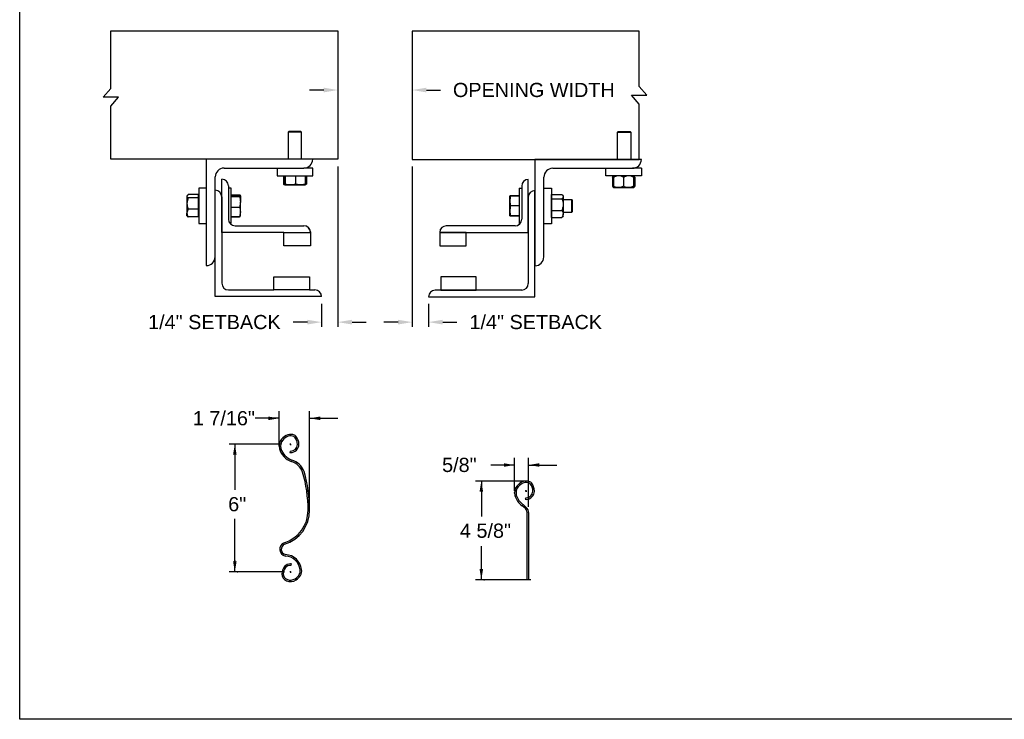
# Model space of a CAD drawing. Header units: inches. Extents: x 170 to 284, y 215 to 248.
# Tile 168 of 256: x 169.59 to 176.1, y 234.45 to 239.07. Entities that reach past the tile are written whole.
import ezdxf

# ---------------------------------------------------------------- set-up
doc = ezdxf.new("R2010")
doc.units = ezdxf.units.IN
doc.header["$LTSCALE"] = 0.25
doc.header["$MEASUREMENT"] = 0
for name, color, linetype in [('ANNOTATIONS', 1, 'Continuous'), ('DETAILS', 4, 'Continuous'), ('FORMAT', 7, 'Continuous')]:
    doc.layers.add(name, color=color, linetype=linetype)
doc.styles.add('ARIAL', font='arial.ttf', dxfattribs={"height": 0.09375})
doc.dimstyles.new('STANDARD$0', dxfattribs={"dimtxt": 0.09375, "dimasz": 0.09375, "dimexe": 0.03125, "dimexo": 0.046875, "dimgap": 0.09, "dimtad": 0, "dimtih": 1, "dimtoh": 1, "dimdec": 4, "dimzin": 0, "dimdsep": 46, "dimtxsty": 'ARIAL', "dimcen": 0.09, "dimadec": 0, "dimazin": 0, "dimtfac": 1, "dimtdec": 4, "dimtofl": 0, "dimtmove": 0, "dimatfit": 1, "dimfxl": 1, "dimtolj": 1, "dimtzin": 0, "dimarcsym": 0})

# ---------------------------------------------------------------- blocks, each defined once
blk = doc.blocks.new('SW_CENTERMARKSYMBOL_0')
at = {"layer": 'FORMAT', "color": 0}
for p, q in [((-0.02, 0), (-0.036, 0)), ((0, 0), (-0.01, 0)), ((0, 0.02), (0, 0.036)), ((0, 0), (0, 0.01)), ((0, 0), (0, -0.01)), ((0, 0), (0.01, 0)), ((0.02, 0), (0.036, 0)), ((0, -0.02), (0, -0.036))]:
    blk.add_line(p, q, dxfattribs=at)
blk = doc.blocks.new('*D19')
at = {"layer": 'ANNOTATIONS', "color": 0, "lineweight": -2, "transparency": 16777216}
for p, q in [((172.1837, 238.1015), (172.1837, 237.0415)), ((172.2918, 237.1933), (172.2918, 237.0415)), ((172.0899, 237.0727), (171.9962, 237.0727)), ((172.3856, 237.0727), (172.4793, 237.0727))]:
    blk.add_line(p, q, dxfattribs=at)
at = {"layer": 'ANNOTATIONS', "color": 0, "transparency": 16777216}
for points in [[(172.0899, 237.0884), (172.0899, 237.0571), (172.1837, 237.0727)], [(172.3856, 237.0884), (172.3856, 237.0571), (172.2918, 237.0727)]]:
    blk.add_solid(points, dxfattribs=at)
at = {"layer": 'defpoints', "color": 0, "transparency": 16777216}
for p in [(172.1837, 238.1483), (172.2918, 237.2401), (172.2918, 237.0727)]:
    blk.add_point(p, dxfattribs=at)
at = {"layer": 'ANNOTATIONS', "color": 0, "transparency": 16777216, "insert": (173.0002, 237.0727), "char_height": 0.09375, "attachment_point": 5, "style": 'ARIAL'}
blk.add_mtext('\\A1;1/4" SETBACK', dxfattribs=at)
blk = doc.blocks.new('*D20')
at = {"layer": 'ANNOTATIONS', "color": 0, "lineweight": -2, "transparency": 16777216}
for p, q in [((171.6923, 238.1015), (171.6923, 237.0415)), ((171.5842, 237.1933), (171.5842, 237.0415)), ((171.4904, 237.0727), (171.3967, 237.0727)), ((171.7861, 237.0727), (171.8798, 237.0727))]:
    blk.add_line(p, q, dxfattribs=at)
at = {"layer": 'ANNOTATIONS', "color": 0, "transparency": 16777216}
for points in [[(171.4904, 237.0884), (171.4904, 237.0571), (171.5842, 237.0727)], [(171.7861, 237.0884), (171.7861, 237.0571), (171.6923, 237.0727)]]:
    blk.add_solid(points, dxfattribs=at)
at = {"layer": 'defpoints', "color": 0, "transparency": 16777216}
for p in [(171.6923, 238.1483), (171.5842, 237.2401), (171.5842, 237.0727)]:
    blk.add_point(p, dxfattribs=at)
at = {"layer": 'ANNOTATIONS', "color": 0, "transparency": 16777216, "insert": (170.8758, 237.0727), "char_height": 0.09375, "attachment_point": 5, "style": 'ARIAL'}
blk.add_mtext('\\A1;1/4" SETBACK', dxfattribs=at)
blk = doc.blocks.new('*D21')
at = {"layer": 'ANNOTATIONS', "color": 0, "lineweight": -2, "transparency": 16777216}
for p, q in [((171.6923, 238.951), (171.6923, 238.5761)), ((172.1837, 238.9497), (172.1837, 238.5761)), ((171.5986, 238.6073), (171.5048, 238.6073)), ((172.2774, 238.6073), (172.3712, 238.6073))]:
    blk.add_line(p, q, dxfattribs=at)
at = {"layer": 'ANNOTATIONS', "color": 0, "transparency": 16777216}
for points in [[(171.5986, 238.6229), (171.5986, 238.5917), (171.6923, 238.6073)], [(172.2774, 238.6229), (172.2774, 238.5917), (172.1837, 238.6073)]]:
    blk.add_solid(points, dxfattribs=at)
at = {"layer": 'defpoints', "color": 0, "transparency": 16777216}
for p in [(171.6923, 238.9979), (172.1837, 238.9966), (172.1837, 238.6073)]:
    blk.add_point(p, dxfattribs=at)
at = {"layer": 'ANNOTATIONS', "color": 0, "transparency": 16777216, "insert": (172.9875, 238.6073), "char_height": 0.09375, "attachment_point": 5, "style": 'ARIAL'}
blk.add_mtext('\\A1;OPENING WIDTH', dxfattribs=at)

msp = doc.modelspace()

# ---------------------------------------------------------------- linework, layer by layer
at = {"layer": 'ANNOTATIONS'}
for p, q in [((171.30317, 236.2666), (171.30317, 236.48378)), ((171.50503, 235.83549), (171.50503, 236.48378)), ((171.30317, 236.43691), (171.14573, 236.43691)), ((171.50503, 236.43691), (171.69253, 236.43691)), ((171.30998, 236.2666), (170.97248, 236.2666)), ((171.01096, 236.2666), (171.01096, 235.96504)), ((172.85973, 235.95783), (172.85973, 236.17501)), ((172.95285, 235.85087), (172.95285, 236.17501)), ((172.85973, 236.12814), (172.70229, 236.12814)), ((172.95285, 236.12814), (173.14035, 236.12814)), ((172.93946, 236.0221), (172.60196, 236.0221)), ((172.64043, 236.0221), (172.64043, 235.78767)), ((171.01096, 235.42098), (171.01096, 235.77191)), ((172.64043, 235.36982), (172.64043, 235.59176)), ((171.3388, 235.42098), (170.97318, 235.42098)), ((172.96758, 235.36982), (172.60196, 235.36982))]:
    msp.add_line(p, q, dxfattribs=at)
for p in [(171.01096, 235.49549), (171.02873, 235.42098), (172.65821, 235.36982)]:
    msp.add_point(p, dxfattribs=at)
for points in [[(171.23285, 236.42519), (171.23285, 236.44863), (171.30317, 236.43691)], [(171.57536, 236.44863), (171.57536, 236.42519), (171.50503, 236.43691)], [(171.02268, 236.19628), (170.99924, 236.19628), (171.01096, 236.2666)], [(172.78941, 236.11642), (172.78941, 236.13986), (172.85973, 236.12814)], [(173.02317, 236.13986), (173.02317, 236.11642), (172.95285, 236.12814)], [(172.65215, 235.95178), (172.62871, 235.95178), (172.64043, 236.0221)], [(171.02268, 235.49131), (170.99924, 235.49131), (171.01096, 235.42098)], [(172.65215, 235.44015), (172.62871, 235.44015), (172.64043, 235.36982)]]:
    msp.add_solid(points, dxfattribs=at)
at = {"layer": 'defpoints'}
msp.add_lwpolyline([(189.05875, 234.44685), (169.58887, 234.44685), (169.58887, 247.18196), (189.05875, 247.18196)], close=True, dxfattribs=at)
at = {"layer": 'DETAILS'}
for p, q in [((171.69231, 238.9979), (171.69231, 238.14966)), ((170.14123, 238.55937), (170.19176, 238.6182)), ((170.14123, 238.55937), (170.19176, 238.6182)), ((173.73477, 238.57245), (173.68423, 238.63128)), ((173.73477, 238.57245), (173.68423, 238.63128)), ((170.24229, 238.55937), (170.14123, 238.55937)), ((170.24229, 238.55937), (170.14123, 238.55937)), ((170.19176, 238.50054), (170.24229, 238.55937)), ((170.19176, 238.50054), (170.24229, 238.55937)), ((173.6337, 238.57245), (173.73477, 238.57245)), ((173.68423, 238.51362), (173.6337, 238.57245)), ((173.6337, 238.57245), (173.73477, 238.57245)), ((173.68423, 238.51362), (173.6337, 238.57245)), ((171.36878, 238.33411), (171.36446, 238.3298)), ((171.36446, 238.3298), (171.36446, 238.14966)), ((171.45235, 238.3298), (171.36446, 238.3298)), ((171.44804, 238.33411), (171.36878, 238.33411)), ((171.45235, 238.3298), (171.44804, 238.33411)), ((171.45235, 238.14966), (171.45235, 238.3298)), ((173.54047, 238.32847), (173.54479, 238.33278)), ((173.54047, 238.14833), (173.54047, 238.32847)), ((173.54047, 238.32847), (173.62836, 238.32847)), ((173.54479, 238.33278), (173.62404, 238.33278)), ((173.62404, 238.33278), (173.62836, 238.32847)), ((173.62836, 238.32847), (173.62836, 238.14833)), ((170.82247, 238.14966), (170.82247, 237.44654)), ((171.5256, 238.14966), (170.82247, 238.14966)), ((172.99493, 238.14833), (172.99493, 237.44521)), ((173.69805, 238.14833), (172.99493, 238.14833)), ((170.93966, 238.09107), (171.467, 238.09107)), ((171.29122, 238.09107), (171.29122, 238.04114)), ((171.5256, 238.09107), (171.467, 238.09107)), ((171.5256, 238.04114), (171.5256, 238.09107)), ((173.11211, 238.08974), (173.63946, 238.08974)), ((173.46368, 238.03982), (173.46368, 238.08974)), ((173.69805, 238.08974), (173.63946, 238.08974)), ((173.69805, 238.08974), (173.69805, 238.03982)), ((170.88106, 237.50513), (170.88106, 238.03247)), ((170.92501, 237.66626), (170.92501, 238.01782)), ((171.29122, 238.04114), (171.5256, 238.04114)), ((171.3326, 238.04114), (171.3326, 237.98563)), ((171.34079, 238.04114), (171.34079, 237.98563)), ((171.34434, 238.04114), (171.34434, 237.98563)), ((171.41196, 238.04114), (171.41196, 237.98563)), ((171.47603, 238.04114), (171.47603, 237.98563)), ((171.48421, 238.04114), (171.48421, 237.98563)), ((172.95098, 237.66493), (172.95098, 238.01649)), ((173.05352, 237.5038), (173.05352, 238.03114)), ((173.69805, 238.03982), (173.46368, 238.03982)), ((173.50962, 238.03271), (173.50675, 238.03103)), ((173.50675, 238.03103), (173.50675, 237.97067)), ((173.50877, 238.03103), (173.50877, 237.97067)), ((173.51198, 238.03726), (173.51364, 238.03869)), ((173.51495, 238.03223), (173.51248, 238.03103)), ((173.51248, 238.03103), (173.51248, 237.97067)), ((173.51364, 238.03869), (173.51479, 238.03968)), ((173.51495, 238.03103), (173.51495, 237.97067)), ((173.58086, 238.03103), (173.58086, 237.97067)), ((173.64678, 238.03103), (173.64678, 237.97067)), ((173.64925, 238.03103), (173.64925, 237.97067)), ((173.65296, 238.03103), (173.65296, 237.97067)), ((173.65498, 238.03103), (173.65498, 237.97067)), ((170.82247, 237.95923), (170.77255, 237.95923)), ((170.77255, 237.95923), (170.77255, 237.73701)), ((170.96896, 237.97388), (170.96896, 237.75415)), ((170.9863, 237.95923), (170.96896, 237.95923)), ((170.9863, 237.72486), (170.9863, 237.95923)), ((171.33578, 237.98361), (171.34249, 237.97974)), ((171.34256, 237.97974), (171.37815, 237.97974)), ((171.37815, 237.97974), (171.444, 237.97974)), ((171.444, 237.97974), (171.47425, 237.97974)), ((171.47433, 237.97974), (171.48104, 237.98361)), ((171.48421, 237.98563), (171.47532, 237.98209)), ((171.48099, 237.98359), (171.48421, 237.98563)), ((172.88969, 237.9579), (172.90704, 237.9579)), ((172.88969, 237.9579), (172.88969, 237.72353)), ((172.90704, 237.97255), (172.90704, 237.75282)), ((173.05352, 237.9579), (173.10344, 237.9579)), ((173.10344, 237.9579), (173.10344, 237.72353)), ((173.50962, 237.96899), (173.50675, 237.97067)), ((173.51287, 237.96848), (173.50877, 237.97067)), ((173.51364, 237.96301), (173.51198, 237.96444)), ((173.51495, 237.96948), (173.51248, 237.97067)), ((173.51495, 237.96189), (173.51364, 237.96301)), ((173.51495, 237.96189), (173.5479, 237.96189)), ((173.5479, 237.96189), (173.61382, 237.96189)), ((173.61382, 237.96189), (173.64678, 237.96189)), ((170.69714, 237.91089), (170.69462, 237.90796)), ((170.69462, 237.90796), (170.69462, 237.90516)), ((170.69462, 237.90516), (170.69462, 237.85714)), ((170.77067, 237.91614), (170.70341, 237.91614)), ((170.77067, 237.89418), (170.70341, 237.89418)), ((170.77067, 237.90516), (170.77067, 237.91614)), ((170.77255, 237.90796), (170.77067, 237.90796)), ((170.77067, 237.89418), (170.77067, 237.90516)), ((170.77067, 237.85714), (170.77067, 237.89418)), ((170.88106, 237.24146), (170.88106, 237.94458)), ((170.92501, 237.90064), (170.92501, 237.32935)), ((170.9863, 237.91536), (171.04182, 237.91536)), ((170.9863, 237.91208), (171.04182, 237.91208)), ((170.9863, 237.90288), (171.04182, 237.90288)), ((171.04742, 237.90845), (171.04647, 237.9101)), ((171.04771, 237.90796), (171.04742, 237.90845)), ((171.04771, 237.90748), (171.04771, 237.86787)), ((172.82829, 237.90663), (172.8283, 237.90665)), ((172.82829, 237.90663), (172.82829, 237.90663)), ((172.82829, 237.87377), (172.82829, 237.90663)), ((172.88969, 237.90841), (172.83417, 237.90841)), ((172.88969, 237.90772), (172.83417, 237.90772)), ((172.88969, 237.90768), (172.83417, 237.90768)), ((172.88969, 237.90748), (172.83417, 237.90748)), ((172.88969, 237.90669), (172.83417, 237.90669)), ((172.95098, 237.89931), (172.95098, 237.32802)), ((172.99493, 237.24013), (172.99493, 237.94325)), ((173.10344, 237.90663), (173.10532, 237.90663)), ((173.10532, 237.9016), (173.10532, 237.91618)), ((173.10532, 237.91618), (173.17258, 237.91618)), ((173.10532, 237.88703), (173.10532, 237.9016)), ((173.10532, 237.84929), (173.10532, 237.88703)), ((173.10532, 237.88703), (173.17258, 237.88703)), ((173.17668, 237.91207), (173.18137, 237.90663)), ((173.18137, 237.90663), (173.18137, 237.9016)), ((173.18137, 237.9016), (173.18137, 237.84929)), ((170.69462, 237.88296), (170.69333, 237.88167)), ((170.69333, 237.88167), (170.69333, 237.80242)), ((170.69462, 237.85714), (170.69462, 237.79402)), ((170.77067, 237.82009), (170.77067, 237.85714)), ((170.9863, 237.83285), (171.04182, 237.83285)), ((171.04771, 237.80243), (171.04771, 237.86787)), ((172.82829, 237.80785), (172.82829, 237.87377)), ((172.88969, 237.84084), (172.83417, 237.84084)), ((173.10532, 237.81156), (173.10532, 237.84929)), ((173.18137, 237.88466), (173.23694, 237.88466)), ((173.18137, 237.84929), (173.18137, 237.7884)), ((173.23694, 237.88466), (173.24125, 237.88034)), ((173.23694, 237.88466), (173.23694, 237.79677)), ((173.24125, 237.88034), (173.24125, 237.80109)), ((170.69333, 237.80242), (170.69462, 237.80113)), ((170.69462, 237.77613), (170.69462, 237.79402)), ((170.69462, 237.77613), (170.69714, 237.7732)), ((170.77067, 237.82009), (170.70341, 237.82009)), ((170.77067, 237.76795), (170.70341, 237.76795)), ((170.77067, 237.79402), (170.77067, 237.82009)), ((170.77067, 237.76795), (170.77067, 237.79402)), ((170.77067, 237.77613), (170.77255, 237.77613)), ((170.9863, 237.77201), (171.04182, 237.77201)), ((170.9863, 237.76873), (171.04182, 237.76873)), ((171.04309, 237.77264), (171.04182, 237.76873)), ((171.04647, 237.77399), (171.04742, 237.77564)), ((171.04742, 237.77564), (171.04771, 237.77613)), ((171.04771, 237.77613), (171.04771, 237.80243)), ((172.82829, 237.7748), (172.82829, 237.80785)), ((172.82829, 237.7748), (172.82829, 237.7748)), ((172.8283, 237.77477), (172.8283, 237.77478)), ((172.8283, 237.77477), (172.8283, 237.77477)), ((172.82833, 237.77472), (172.8283, 237.77477)), ((172.83396, 237.77473), (172.83417, 237.77394)), ((172.83396, 237.77379), (172.83417, 237.77302)), ((172.88969, 237.77486), (172.83417, 237.77486)), ((172.88969, 237.77473), (172.83417, 237.77473)), ((172.88969, 237.77394), (172.83417, 237.77394)), ((172.88969, 237.77374), (172.83417, 237.77374)), ((172.88969, 237.7737), (172.83417, 237.7737)), ((172.88969, 237.77302), (172.83417, 237.77302)), ((173.10532, 237.7748), (173.10344, 237.7748)), ((173.10532, 237.81156), (173.17258, 237.81156)), ((173.10532, 237.7884), (173.10532, 237.81156)), ((173.10532, 237.76525), (173.10532, 237.7884)), ((173.10532, 237.76525), (173.17258, 237.76525)), ((173.18137, 237.7748), (173.17668, 237.76935)), ((173.23694, 237.79677), (173.18137, 237.79677)), ((173.18137, 237.7748), (173.18137, 237.7884)), ((173.24125, 237.80109), (173.23694, 237.79677)), ((170.77255, 237.73701), (170.77255, 237.72486)), ((170.77255, 237.72486), (170.82247, 237.72486)), ((170.98015, 237.72486), (170.9863, 237.72486)), ((171.0129, 237.71021), (171.467, 237.71021)), ((172.86309, 237.70888), (172.40899, 237.70888)), ((172.89584, 237.72353), (172.88969, 237.72353)), ((173.10344, 237.72353), (173.05352, 237.72353)), ((171.33517, 237.66626), (170.92501, 237.66626)), ((171.33517, 237.57837), (171.33517, 237.66626)), ((171.33517, 237.66626), (171.51095, 237.66626)), ((171.51095, 237.67053), (171.51095, 237.66626)), ((171.51095, 237.66626), (171.51095, 237.57837)), ((172.36504, 237.66813), (172.36504, 237.66493)), ((172.36504, 237.66493), (172.95098, 237.66493)), ((172.54082, 237.66493), (172.36504, 237.66493)), ((172.36504, 237.66493), (172.36504, 237.57704)), ((172.54082, 237.57704), (172.54082, 237.66493)), ((171.51095, 237.57837), (171.33517, 237.57837)), ((172.36504, 237.57704), (172.54082, 237.57704)), ((171.26925, 237.2854), (171.26925, 237.37329)), ((171.26925, 237.37329), (171.50362, 237.37329)), ((171.50362, 237.37329), (171.50362, 237.2854)), ((172.60674, 237.37196), (172.37237, 237.37196)), ((172.37237, 237.37196), (172.37237, 237.28407)), ((172.60674, 237.28407), (172.60674, 237.37196)), ((171.58419, 237.24146), (170.88106, 237.24146)), ((170.96896, 237.2854), (171.26925, 237.2854)), ((171.50362, 237.2854), (171.26925, 237.2854)), ((171.50362, 237.2854), (171.54024, 237.2854)), ((172.2918, 237.24013), (172.99493, 237.24013)), ((172.90704, 237.28407), (172.33575, 237.28407)), ((172.37237, 237.28407), (172.60674, 237.28407)), ((171.30317, 236.25334), (171.30317, 236.29638)), ((171.30554, 236.23511), (171.30554, 236.23511)), ((171.37733, 236.22009), (171.37465, 236.21054)), ((172.93388, 235.91132), (172.93121, 235.90177)), ((172.9313, 235.84018), (172.90959, 235.859)), ((172.9157, 235.86682), (172.9161, 235.86651)), ((172.9161, 235.86651), (172.93781, 235.84769)), ((172.94291, 235.36982), (172.94291, 235.81473)), ((172.95285, 235.81473), (172.95285, 235.36982)), ((171.38205, 235.46406), (171.3858, 235.47323)), ((172.95285, 235.36982), (172.94291, 235.36982))]:
    msp.add_line(p, q, dxfattribs=at)
for points in [[(170.19176, 238.6182), (170.19176, 238.9979), (171.69231, 238.9979), (171.69231, 238.14966), (170.19176, 238.14966), (170.19176, 238.50054)], [(170.19176, 238.6182), (170.19176, 238.9979), (171.69231, 238.9979), (171.69231, 238.14966), (170.19176, 238.14966), (170.19176, 238.50054)], [(173.68423, 238.63128), (173.68423, 238.99657), (172.18368, 238.99657), (172.18368, 238.14833), (173.68423, 238.14833), (173.68423, 238.51362)], [(173.68423, 238.63128), (173.68423, 238.99657), (172.18368, 238.99657), (172.18368, 238.14833), (173.68423, 238.14833), (173.68423, 238.51362)]]:
    msp.add_lwpolyline(points, dxfattribs=at)
for centre, radius, start, end in [((171.467, 238.14966), 0.05859, 270, 0), ((173.63946, 238.14833), 0.05859, 270, 0), ((170.93966, 238.03247), 0.05859, 90, 180), ((173.11211, 238.03114), 0.05859, 90, 180), ((170.92501, 237.97388), 0.04395, 0, 90), ((172.95098, 237.97255), 0.04395, 90, 180), ((170.88106, 237.90064), 0.04395, 0, 90), ((172.99493, 237.89931), 0.04395, 90, 180), ((171.0129, 237.75415), 0.04395, 180, 270), ((171.46854, 237.6678), 0.04244, 2.245613, 92.082022), ((171.467, 237.66626), 0.04395, 0, 90), ((172.40745, 237.66647), 0.04244, 87.917978, 177.754387), ((172.40899, 237.66493), 0.04395, 90, 180), ((172.86309, 237.75282), 0.04395, 270, 0), ((170.82247, 237.50513), 0.05859, 270, 0), ((172.99493, 237.5038), 0.05859, 270, 0), ((170.96896, 237.32935), 0.04395, 180, 270), ((172.90704, 237.32802), 0.04395, 270, 0), ((171.54024, 237.24146), 0.04395, 0, 90), ((172.33575, 237.24013), 0.04395, 90, 180), ((171.38853, 236.24589), 0.08691, 108.422828, 141.895469), ((171.37939, 236.26572), 0.06525, 67.529419, 106.309698), ((171.38994, 236.29455), 0.0346, 43.500289, 65.422333), ((171.37447, 236.25334), 0.0713, 139.634147, 194.819752), ((171.37447, 236.25334), 0.06138, 139.452808, 194.708559), ((171.38853, 236.24589), 0.07699, 108.560384, 142.042125), ((171.37939, 236.26572), 0.05534, 67.726354, 106.122443), ((171.37939, 236.26473), 0.04493, 270, 0), ((171.37939, 236.26473), 0.05484, 270, 0), ((171.38994, 236.29455), 0.02469, 44.282426, 65.017467), ((171.34972, 236.26473), 0.0746, 0, 39.10074), ((171.34972, 236.26473), 0.08452, 0, 39.388642), ((171.4272, 236.2705), 0.1267, 196.220462, 250.081843), ((171.4272, 236.2705), 0.11679, 196.280932, 249.879406), ((171.37939, 236.22747), 0.01758, 254.357754, 270), ((171.37939, 236.22747), 0.00766, 254.357754, 270), ((171.35605, 236.04648), 0.10856, 18.676387, 75.05829), ((171.35605, 236.04648), 0.11848, 18.586243, 74.841157), ((170.62185, 235.83231), 0.87328, 359.79031, 16.562332), ((170.62185, 235.83231), 0.8832, 359.793946, 16.573972), ((172.94509, 235.93712), 0.08691, 108.422828, 141.895469), ((172.94509, 235.93712), 0.07699, 108.560384, 142.042125), ((172.93595, 235.95695), 0.06525, 67.529419, 106.309698), ((172.93595, 235.95695), 0.05534, 67.726354, 106.122443), ((172.9465, 235.98578), 0.02469, 44.282426, 65.017467), ((172.9465, 235.98578), 0.0346, 43.500289, 65.422333), ((172.90628, 235.95596), 0.0746, 0, 39.10074), ((172.90628, 235.95596), 0.08452, 0, 39.388642), ((172.93103, 235.94457), 0.0713, 139.634147, 194.819752), ((172.93103, 235.94457), 0.06138, 139.452808, 194.708559), ((172.93595, 235.95596), 0.04493, 270, 0), ((172.93595, 235.95596), 0.05484, 270, 0), ((172.98376, 235.96173), 0.1267, 196.220462, 234.169696), ((172.98376, 235.96173), 0.11679, 196.280932, 234.353978), ((172.93595, 235.9187), 0.01758, 254.357754, 270), ((172.93595, 235.9187), 0.00766, 254.357754, 270), ((171.2721, 235.82739), 0.22303, 286.885465, 0.443373), ((171.2721, 235.82739), 0.23295, 286.9901, 0.429364), ((172.90923, 235.81473), 0.03368, 0, 49.071481), ((172.90923, 235.81473), 0.04362, 0, 49.071481), ((171.35366, 235.57131), 0.04584, 111.470913, 259.938961), ((171.35366, 235.57131), 0.03593, 112.058568, 259.041381), ((171.3403, 235.42309), 0.10322, 7.029342, 87.0286), ((171.3403, 235.42309), 0.11313, 7.067426, 86.691497), ((171.39683, 235.40805), 0.07516, 139.938627, 180), ((171.39683, 235.40805), 0.06525, 140.047821, 180), ((171.37939, 235.42098), 0.05351, 90, 138.523833), ((171.37939, 235.42098), 0.04359, 90, 138.365499), ((171.37939, 235.45755), 0.01695, 67.78958, 90), ((171.37939, 235.45755), 0.00703, 67.78958, 90), ((171.39135, 235.42858), 0.05189, 331.017303, 7.916953), ((171.39135, 235.42858), 0.0618, 330.68535, 7.844282), ((171.36997, 235.40805), 0.0483, 180, 247.859142), ((171.36997, 235.40805), 0.03839, 180, 248.277476), ((171.37939, 235.42141), 0.06434, 244.5692, 304.742932), ((171.37939, 235.42141), 0.05442, 244.26475, 304.80776), ((171.35788, 235.45473), 0.09408, 303.980285, 326.955694), ((171.35788, 235.45473), 0.10399, 304.019067, 327.145752)]:
    msp.add_arc(centre, radius, start, end, dxfattribs=at)
for points, knots in [([(173.50675, 238.03103), (173.50844, 238.03371), (173.51015, 238.03642), (173.51198, 238.03725), (173.51199, 238.03725)], [0, 0, 0, 0, 0.9933256, 1, 1, 1, 1]), ([(173.50877, 238.03103), (173.5094, 238.03231), (173.5109, 238.03534), (173.51254, 238.03809), (173.51357, 238.03854), (173.51366, 238.03859)], [0, 0, 0, 0, 0.3986092, 0.9431068, 1, 1, 1, 1]), ([(173.51495, 238.03412), (173.51446, 238.03394), (173.51234, 238.03316), (173.51033, 238.03195), (173.50877, 238.03103)], [0, 0, 0, 0, 0.2278411, 1, 1, 1, 1]), ([(173.5479, 238.03982), (173.54329, 238.03948), (173.5339, 238.0388), (173.52298, 238.03486), (173.51676, 238.03189), (173.51495, 238.03103)], [0, 0, 0, 0, 0.4062906, 0.8272664, 1, 1, 1, 1]), ([(173.51495, 238.03103), (173.51495, 238.03233), (173.51495, 238.03542), (173.51495, 238.03898), (173.51495, 238.03954), (173.51495, 238.03982)], [0, 0, 0, 0, 0.2654599, 0.6280765, 1, 1, 1, 1]), ([(173.58086, 238.03103), (173.57574, 238.03333), (173.5653, 238.03804), (173.5539, 238.0398), (173.54806, 238.03981), (173.5479, 238.03982)], [0, 0, 0, 0, 0.4843414, 0.9863277, 1, 1, 1, 1]), ([(173.61382, 238.03982), (173.60921, 238.03948), (173.59982, 238.0388), (173.58889, 238.03486), (173.58267, 238.03189), (173.58086, 238.03103)], [0, 0, 0, 0, 0.4062906, 0.8272664, 1, 1, 1, 1]), ([(173.64678, 238.03103), (173.64166, 238.03333), (173.63122, 238.03804), (173.61982, 238.0398), (173.61398, 238.03981), (173.61382, 238.03982)], [0, 0, 0, 0, 0.4843414, 0.9863277, 1, 1, 1, 1]), ([(173.64678, 238.03103), (173.64678, 238.03233), (173.64678, 238.03542), (173.64678, 238.03898), (173.64678, 238.03954), (173.64678, 238.03982)], [0, 0, 0, 0, 0.2654599, 0.6280765, 1, 1, 1, 1]), ([(173.64694, 238.03953), (173.64722, 238.03914), (173.64785, 238.03829), (173.64862, 238.03477), (173.64909, 238.03195), (173.64925, 238.03103)], [0, 0, 0, 0, 0.3617833, 0.7904142, 1, 1, 1, 1]), ([(173.64806, 238.03845), (173.64832, 238.03831), (173.64954, 238.03762), (173.65118, 238.03473), (173.65252, 238.03194), (173.65296, 238.03103)], [0, 0, 0, 0, 0.1517545, 0.7214422, 1, 1, 1, 1]), ([(173.65498, 238.03103), (173.65329, 238.03371), (173.65158, 238.03642), (173.64975, 238.03725), (173.64974, 238.03725)], [0, 0, 0, 0, 0.9933256, 1, 1, 1, 1]), ([(171.34279, 237.98076), (171.34142, 237.98114), (171.33797, 237.98209), (171.33463, 237.9843), (171.3326, 237.98563)], [0, 0, 0, 0, 0.3961331, 1, 1, 1, 1]), ([(171.34256, 237.97974), (171.34252, 237.97975), (171.3422, 237.9798), (171.3416, 237.98108), (171.34106, 237.9841), (171.34079, 237.98563)], [0, 0, 0, 0, 0.0701027, 0.5307909, 1, 1, 1, 1]), ([(171.34434, 237.98563), (171.34405, 237.98398), (171.34347, 237.98066), (171.34287, 237.98005), (171.34256, 237.97974)], [0, 0, 0, 0, 0.495458, 1, 1, 1, 1]), ([(171.37815, 237.97974), (171.37735, 237.97975), (171.37128, 237.9798), (171.35984, 237.98108), (171.34954, 237.9841), (171.34434, 237.98563)], [0, 0, 0, 0, 0.0701027, 0.5307909, 1, 1, 1, 1]), ([(171.41196, 237.98563), (171.40647, 237.98398), (171.39539, 237.98066), (171.38393, 237.98005), (171.37815, 237.97974)], [0, 0, 0, 0, 0.495458, 1, 1, 1, 1]), ([(171.444, 237.97974), (171.43974, 237.97994), (171.43115, 237.98034), (171.42048, 237.98285), (171.41414, 237.98492), (171.41196, 237.98563)], [0, 0, 0, 0, 0.3928666, 0.791696, 1, 1, 1, 1]), ([(171.47603, 237.98563), (171.47201, 237.98436), (171.46394, 237.98183), (171.45317, 237.98), (171.44648, 237.97981), (171.444, 237.97974)], [0, 0, 0, 0, 0.3832912, 0.7702691, 1, 1, 1, 1]), ([(171.47425, 237.97974), (171.4743, 237.97975), (171.47462, 237.9798), (171.47522, 237.98108), (171.47576, 237.9841), (171.47603, 237.98563)], [0, 0, 0, 0, 0.0701027, 0.5307909, 1, 1, 1, 1]), ([(173.50675, 237.97067), (173.50844, 237.96799), (173.51015, 237.96528), (173.51198, 237.96445), (173.51199, 237.96445)], [0, 0, 0, 0, 0.9933256, 1, 1, 1, 1]), ([(173.50877, 237.97067), (173.5094, 237.96939), (173.5109, 237.96636), (173.51254, 237.96361), (173.51357, 237.96316), (173.51366, 237.96311)], [0, 0, 0, 0, 0.3986092, 0.9431068, 1, 1, 1, 1]), ([(173.51248, 237.97067), (173.5127, 237.96937), (173.51323, 237.9663), (173.514, 237.96304), (173.51456, 237.96252), (173.51479, 237.96231)], [0, 0, 0, 0, 0.3000169, 0.709838, 1, 1, 1, 1]), ([(173.5479, 237.96189), (173.54329, 237.96222), (173.5339, 237.9629), (173.52298, 237.96684), (173.51676, 237.96981), (173.51495, 237.97067)], [0, 0, 0, 0, 0.4062906, 0.8272664, 1, 1, 1, 1]), ([(173.51495, 237.97067), (173.51495, 237.96937), (173.51495, 237.96628), (173.51495, 237.96272), (173.51495, 237.96217), (173.51495, 237.96189)], [0, 0, 0, 0, 0.2654599, 0.6280765, 1, 1, 1, 1]), ([(173.58086, 237.97067), (173.57574, 237.96837), (173.5653, 237.96366), (173.5539, 237.9619), (173.54806, 237.96189), (173.5479, 237.96189)], [0, 0, 0, 0, 0.4843414, 0.9863277, 1, 1, 1, 1]), ([(173.61382, 237.96189), (173.60921, 237.96222), (173.59982, 237.9629), (173.58889, 237.96684), (173.58267, 237.96981), (173.58086, 237.97067)], [0, 0, 0, 0, 0.4062906, 0.8272664, 1, 1, 1, 1]), ([(173.64678, 237.97067), (173.64166, 237.96837), (173.63122, 237.96366), (173.61982, 237.9619), (173.61398, 237.96189), (173.61382, 237.96189)], [0, 0, 0, 0, 0.4843414, 0.9863277, 1, 1, 1, 1]), ([(173.64678, 237.97067), (173.64678, 237.96937), (173.64678, 237.96628), (173.64678, 237.96272), (173.64678, 237.96217), (173.64678, 237.96189)], [0, 0, 0, 0, 0.2654599, 0.6280765, 1, 1, 1, 1]), ([(173.64694, 237.96217), (173.64723, 237.96256), (173.64786, 237.96341), (173.64862, 237.96694), (173.64909, 237.96975), (173.64925, 237.97067)], [0, 0, 0, 0, 0.3612738, 0.7902469, 1, 1, 1, 1]), ([(173.64806, 237.96325), (173.64832, 237.96339), (173.64954, 237.96408), (173.65118, 237.96697), (173.65252, 237.96976), (173.65296, 237.97067)], [0, 0, 0, 0, 0.1517545, 0.7214422, 1, 1, 1, 1]), ([(173.65498, 237.97067), (173.65329, 237.96799), (173.65158, 237.96528), (173.64975, 237.96445), (173.64974, 237.96445)], [0, 0, 0, 0, 0.99332562, 1, 1, 1, 1]), ([(170.70341, 237.91614), (170.7021, 237.91521), (170.69901, 237.91301), (170.69545, 237.90934), (170.6949, 237.90657), (170.69462, 237.90516)], [0, 0, 0, 0, 0.2654599, 0.6280765, 1, 1, 1, 1]), ([(170.69462, 237.90516), (170.69463, 237.90491), (170.69469, 237.90326), (170.69613, 237.90019), (170.69965, 237.8968), (170.70248, 237.89483), (170.70341, 237.89418)], [0, 0, 0, 0, 0.0665323, 0.4352826, 0.8145508, 1, 1, 1, 1]), ([(170.70341, 237.89418), (170.7011, 237.88842), (170.6964, 237.87669), (170.69464, 237.86388), (170.69462, 237.85731), (170.69462, 237.85714)], [0, 0, 0, 0, 0.4843414, 0.9863277, 1, 1, 1, 1]), ([(171.04182, 237.91536), (171.04254, 237.91471), (171.0445, 237.91297), (171.04567, 237.91119), (171.04642, 237.91007)], [0, 0, 0, 0, 0.3695674, 1, 1, 1, 1]), ([(171.04182, 237.91208), (171.04253, 237.91176), (171.04458, 237.91086), (171.04709, 237.90933), (171.0475, 237.9081), (171.04771, 237.90748)], [0, 0, 0, 0, 0.2083045, 0.6015254, 1, 1, 1, 1]), ([(171.04771, 237.90748), (171.04763, 237.90712), (171.04744, 237.90617), (171.04563, 237.90462), (171.04309, 237.90346), (171.04182, 237.90288)], [0, 0, 0, 0, 0.2297304, 0.61267, 1, 1, 1, 1]), ([(171.04182, 237.90288), (171.04346, 237.8972), (171.04678, 237.88572), (171.0474, 237.87385), (171.04771, 237.86787)], [0, 0, 0, 0, 0.495458, 1, 1, 1, 1]), ([(172.83417, 237.90669), (172.83253, 237.90135), (172.82921, 237.89055), (172.82859, 237.8794), (172.82829, 237.87377)], [0, 0, 0, 0, 0.495458, 1, 1, 1, 1]), ([(172.82829, 237.90663), (172.82849, 237.90664), (172.82889, 237.90666), (172.8314, 237.90668), (172.83346, 237.90669), (172.83417, 237.90669)], [0, 0, 0, 0, 0.3928666, 0.791696, 1, 1, 1, 1]), ([(172.83417, 237.90748), (172.83291, 237.90737), (172.83038, 237.90716), (172.8286, 237.90687), (172.82841, 237.9067), (172.82834, 237.90665)], [0, 0, 0, 0, 0.3988306, 0.8014975, 1, 1, 1, 1]), ([(172.83417, 237.90768), (172.83291, 237.90755), (172.83038, 237.90728), (172.82861, 237.90693), (172.82842, 237.90672), (172.82836, 237.90666)], [0, 0, 0, 0, 0.4027738, 0.8094217, 1, 1, 1, 1]), ([(172.83417, 237.90841), (172.83292, 237.90818), (172.83039, 237.90771), (172.82865, 237.90714), (172.82846, 237.9068), (172.82841, 237.90671)], [0, 0, 0, 0, 0.4181214, 0.8402647, 1, 1, 1, 1]), ([(173.17258, 237.91618), (173.17389, 237.91495), (173.17698, 237.91203), (173.18054, 237.90716), (173.18109, 237.90347), (173.18137, 237.9016)], [0, 0, 0, 0, 0.2654599, 0.6280765, 1, 1, 1, 1]), ([(173.18137, 237.9016), (173.18136, 237.90127), (173.1813, 237.89909), (173.17986, 237.89501), (173.17634, 237.8905), (173.17351, 237.88789), (173.17258, 237.88703)], [0, 0, 0, 0, 0.0665323, 0.4352826, 0.8145508, 1, 1, 1, 1]), ([(173.17258, 237.88703), (173.17489, 237.88116), (173.17959, 237.86921), (173.18135, 237.85616), (173.18137, 237.84947), (173.18137, 237.84929)], [0, 0, 0, 0, 0.4843414, 0.9863277, 1, 1, 1, 1]), ([(170.69462, 237.85714), (170.69495, 237.85195), (170.69563, 237.84139), (170.69958, 237.82912), (170.70254, 237.82212), (170.70341, 237.82009)], [0, 0, 0, 0, 0.4062906, 0.8272664, 1, 1, 1, 1]), ([(171.04771, 237.86787), (171.0477, 237.86704), (171.04764, 237.86075), (171.04636, 237.8489), (171.04334, 237.83823), (171.04182, 237.83285)], [0, 0, 0, 0, 0.0701027, 0.5307909, 1, 1, 1, 1]), ([(171.04182, 237.83285), (171.04346, 237.82791), (171.04678, 237.81794), (171.0474, 237.80763), (171.04771, 237.80243)], [0, 0, 0, 0, 0.495458, 1, 1, 1, 1]), ([(172.82829, 237.87377), (172.82829, 237.87299), (172.82835, 237.86707), (172.82963, 237.85593), (172.83265, 237.8459), (172.83417, 237.84084)], [0, 0, 0, 0, 0.0701027, 0.5307909, 1, 1, 1, 1]), ([(172.83417, 237.84084), (172.83253, 237.83548), (172.82921, 237.82467), (172.82859, 237.81349), (172.82829, 237.80785)], [0, 0, 0, 0, 0.495458, 1, 1, 1, 1]), ([(173.18137, 237.84929), (173.18104, 237.84401), (173.18036, 237.83326), (173.17641, 237.82075), (173.17345, 237.81363), (173.17258, 237.81156)], [0, 0, 0, 0, 0.4062906, 0.8272664, 1, 1, 1, 1]), ([(170.70341, 237.82009), (170.7011, 237.81604), (170.6964, 237.80778), (170.69464, 237.79877), (170.69462, 237.79414), (170.69462, 237.79402)], [0, 0, 0, 0, 0.4843414, 0.9863277, 1, 1, 1, 1]), ([(170.69462, 237.79402), (170.69495, 237.79037), (170.69563, 237.78294), (170.69958, 237.7743), (170.70254, 237.76938), (170.70341, 237.76795)], [0, 0, 0, 0, 0.4062906, 0.8272664, 1, 1, 1, 1]), ([(170.69726, 237.77325), (170.6983, 237.77213), (170.69995, 237.77032), (170.70246, 237.7686), (170.70341, 237.76795)], [0, 0, 0, 0, 0.6245097, 1, 1, 1, 1]), ([(171.04771, 237.80243), (171.0477, 237.80171), (171.04764, 237.79625), (171.04636, 237.78595), (171.04334, 237.77669), (171.04182, 237.77201)], [0, 0, 0, 0, 0.0701027, 0.5307909, 1, 1, 1, 1]), ([(171.04182, 237.77201), (171.04306, 237.77259), (171.04556, 237.77375), (171.04719, 237.77497), (171.04738, 237.77561), (171.0474, 237.77564)], [0, 0, 0, 0, 0.4838091, 0.97227182, 1, 1, 1, 1]), ([(171.04182, 237.76873), (171.04316, 237.76992), (171.04512, 237.77166), (171.04599, 237.77345), (171.04627, 237.77402)], [0, 0, 0, 0, 0.680883, 1, 1, 1, 1]), ([(172.82829, 237.80785), (172.82829, 237.80707), (172.82835, 237.80114), (172.82963, 237.78998), (172.83265, 237.77993), (172.83417, 237.77486)], [0, 0, 0, 0, 0.07010266, 0.53079095, 1, 1, 1, 1]), ([(172.83417, 237.77486), (172.83346, 237.77485), (172.83141, 237.77484), (172.8289, 237.77482), (172.82849, 237.7748), (172.82829, 237.7748)], [0, 0, 0, 0, 0.2083045, 0.6015254, 1, 1, 1, 1]), ([(172.82829, 237.7748), (172.82836, 237.77479), (172.82855, 237.77478), (172.83036, 237.77476), (172.8329, 237.77474), (172.83417, 237.77473)], [0, 0, 0, 0, 0.2297304, 0.61267, 1, 1, 1, 1]), ([(173.17258, 237.81156), (173.17489, 237.80796), (173.17959, 237.80062), (173.18135, 237.79262), (173.18137, 237.78851), (173.18137, 237.7884)], [0, 0, 0, 0, 0.48434141, 0.98632773, 1, 1, 1, 1]), ([(173.18137, 237.7884), (173.18104, 237.78516), (173.18036, 237.77856), (173.17641, 237.77089), (173.17345, 237.76652), (173.17258, 237.76525)], [0, 0, 0, 0, 0.4062906, 0.8272664, 1, 1, 1, 1]), ([(173.17653, 237.76944), (173.17614, 237.7689), (173.17511, 237.76747), (173.17355, 237.7661), (173.17258, 237.76525)], [0, 0, 0, 0, 0.3743224, 1, 1, 1, 1])]:
    msp.add_open_spline(points, degree=3, knots=knots, dxfattribs=at)
for p in [(172.93595, 236.0222), (172.85973, 235.94457)]:
    msp.add_point(p, dxfattribs=at)

# ---------------------------------------------------------------- block references
at = {"layer": 'DETAILS', "xscale": -0.140625, "yscale": 0.140625, "zscale": 0.140625, "rotation": 270}
for p in [(171.37939, 236.26473), (172.93595, 235.95596), (171.37939, 235.42098)]:
    msp.add_blockref('SW_CENTERMARKSYMBOL_0', p, dxfattribs=at)

# ---------------------------------------------------------------- texts
at = {"layer": 'ANNOTATIONS', "style": 'ARIAL'}
for s, p in [('6"', (170.9671, 235.82239)), (' 4 5/8"', (172.46259, 235.64701))]:
    msp.add_text(s, height=0.09375, dxfattribs=at).set_placement(p)
at = {"layer": 'ANNOTATIONS', "char_height": 0.09375, "attachment_point": 5, "style": 'ARIAL'}
for s, insert in [('1 7/16"', (170.93869, 236.43691)), ('5/8"', (172.49525, 236.12814))]:
    msp.add_mtext(s, dxfattribs=dict(at, insert=insert))

# ---------------------------------------------------------------- dimensions: what is measured, and where the dimension line sits
at = {"layer": 'ANNOTATIONS'}
dim = msp.add_linear_dim(base=(172.18368, 238.60731), p1=(171.69231, 238.9979), p2=(172.18368, 238.99657), text='OPENING WIDTH', dimstyle='STANDARD$0', override={"dimarcsym": 1}, dxfattribs=at)
dim.commit()
dim.dimension.update_dxf_attribs({"geometry": '*D21', "text_midpoint": (172.98752, 238.60731), "dimtype": 160})
dim = msp.add_linear_dim(base=(171.58419, 237.07275), p1=(171.69231, 238.14833), p2=(171.58419, 237.24013), angle=180, text='1/4" SETBACK', dimstyle='STANDARD$0', override={"dimarcsym": 1}, dxfattribs=at)
dim.commit()
dim.dimension.update_dxf_attribs({"geometry": '*D20', "text_midpoint": (170.8758, 237.07275)})
dim = msp.add_linear_dim(base=(172.2918, 237.07275), p1=(172.18368, 238.14833), p2=(172.2918, 237.24013), text='1/4" SETBACK', dimstyle='STANDARD$0', override={"dimarcsym": 1}, dxfattribs=at)
dim.commit()
dim.dimension.update_dxf_attribs({"geometry": '*D19', "text_midpoint": (173.00019, 237.07275)})

doc.saveas('drawing.dxf')
